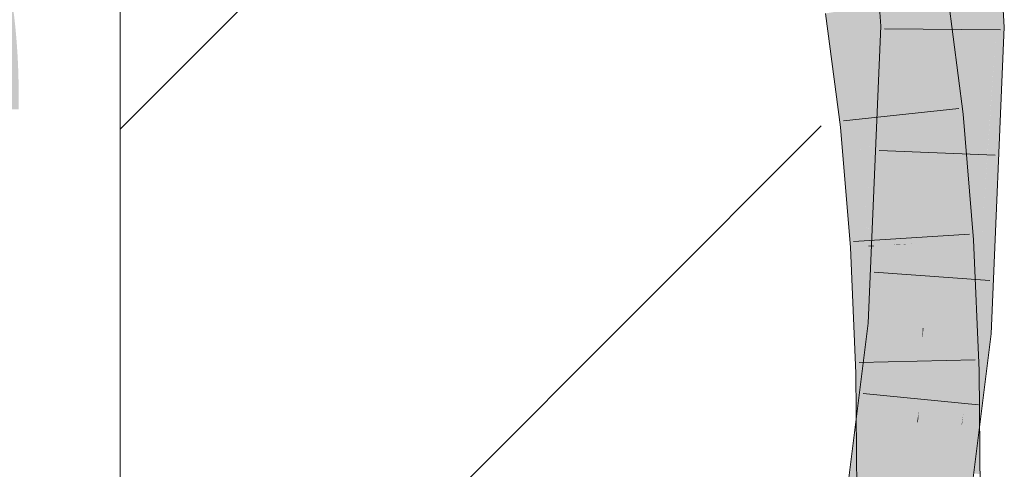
# Model space of a CAD drawing. Extents: x -620 to 300, y 62 to 1162.
# Tile 194 of 256: x 172.737 to 174.732, y 823.107 to 824.017. Entities that reach past the tile are written whole.
import ezdxf
from ezdxf.lldxf.tags import DXFTag

# ---------------------------------------------------------------- set-up
doc = ezdxf.new("R2010")
doc.units = 0
doc.layers.get('0').update_dxf_attribs({"lineweight": 13})
for name, color, linetype, lineweight, true_color in [('E_Detail_Beschriftung', 7, 'Continuous', 13, 0x009900), ('E_Detail_Wandschraffur', 7, 'Continuous', 5, 0xc0c0c0), ('E_Leerrohr 25-A06G94UQ8I', 7, 'Continuous', 9, 0xff8000), ('E_Leerrohr 25-Shading', 7, 'Continuous', 9, 0xff8000)]:
    doc.layers.add(name, color=color, linetype=linetype, lineweight=lineweight, true_color=true_color)
doc.layers.add('E_Detail_Linie_Text_Bem', color=7, linetype='Continuous', lineweight=13)
doc.styles.get("Standard").update_dxf_attribs({"font": 'ARIALN.TTF'})
tags = doc.linetypes.add('fein_strichliert', pattern=[4, 1, -2, 1]).pattern_tags.tags
tags[8:9] = [DXFTag(74, 4), DXFTag(75, 0), DXFTag(340, '0'), DXFTag(46, 0.0), DXFTag(50, 0.0), DXFTag(44, 0.0), DXFTag(45, 0.0)]
tags[6:7] = [DXFTag(74, 4), DXFTag(75, 0), DXFTag(340, '0'), DXFTag(46, 0.0), DXFTag(50, 0.0), DXFTag(44, 0.0), DXFTag(45, 0.0)]
tags[4:5] = [DXFTag(74, 4), DXFTag(75, 0), DXFTag(340, '0'), DXFTag(46, 0.0), DXFTag(50, 0.0), DXFTag(44, 0.0), DXFTag(45, 0.0)]

# ---------------------------------------------------------------- blocks, each defined once
blk = doc.blocks.new('Shading-A06G94F18I', base_point=(173.296, 825.2112))
at = {"layer": 'E_Leerrohr 25-Shading', "color": 31, "true_color": 0xfabd7f}
for points in [[(174.6068, 824.0027), (174.6952, 824.0019), (174.5884, 824.277), (174.6761, 824.2876)], [(174.5884, 824.277), (174.5701, 824.2383), (174.6068, 824.0027), (174.5789, 824.0029)], [(174.5789, 824.0029), (174.5701, 824.2383), (174.5661, 824.003), (174.5548, 824.2058)], [(174.5661, 824.003), (174.5548, 824.2058), (174.5578, 824.0031), (174.5443, 824.1835)], [(174.5578, 824.0031), (174.5443, 824.1835), (174.5533, 824.0031), (174.537, 824.1681)], [(174.5235, 824.0806), (174.5533, 824.0031), (174.5347, 824.1633), (174.548, 824.0568)], [(174.5184, 824.0034), (174.5235, 824.0806), (174.511, 824.1131)], [(174.5184, 824.0034), (174.5533, 824.0031), (174.5235, 824.0806)], [(174.5808, 824.0616), (174.4934, 824.0483), (174.6122, 823.8215), (174.5242, 823.8121)], [(174.4476, 823.804), (174.4413, 824.0404), (174.4364, 823.8029), (174.4194, 824.037)], [(174.4584, 823.8052), (174.4547, 824.0424), (174.4476, 823.804), (174.4413, 824.0404)], [(174.4584, 823.8052), (174.4698, 823.8064), (174.4547, 824.0424), (174.4741, 824.0454)], [(174.4698, 823.8064), (174.5242, 823.8121), (174.4741, 824.0454), (174.4934, 824.0483)], [(174.4194, 824.037), (174.406, 824.035), (174.4364, 823.8029)], [(174.5184, 824.0034), (174.4927, 823.3994), (174.54, 823.7305)], [(174.5533, 824.0031), (174.5184, 824.0034), (174.5593, 823.8659), (174.5557, 823.8411)], [(174.5557, 823.8411), (174.5184, 824.0034), (174.54, 823.7305)], [(174.5614, 823.8162), (174.5578, 824.0031), (174.5533, 824.0031)], [(174.5664, 823.5646), (174.5661, 824.003), (174.5578, 824.0031)], [(174.5789, 824.0029), (174.5661, 824.003), (174.5682, 823.3929), (174.5665, 823.3931)], [(174.5682, 823.3929), (174.5808, 823.3918), (174.5789, 824.0029), (174.6068, 824.0027)], [(174.5808, 823.3918), (174.6688, 823.3843), (174.6068, 824.0027), (174.6952, 824.0019)], [(174.5557, 823.8411), (174.5614, 823.8162), (174.5593, 823.8659)], [(174.5648, 823.6478), (174.5614, 823.8162), (174.54, 823.7305), (174.5557, 823.8411)], [(174.6122, 823.8215), (174.5242, 823.8121), (174.633, 823.5688), (174.5448, 823.5632)], [(174.4564, 823.5591), (174.4564, 823.5605), (174.4364, 823.8029), (174.4476, 823.804)], [(174.4564, 823.5605), (174.4584, 823.8052), (174.4476, 823.804)], [(174.4584, 823.8052), (174.4564, 823.5591), (174.4698, 823.8064), (174.4682, 823.6031)], [(174.5251, 823.8025), (174.5242, 823.8121), (174.4679, 823.5596), (174.4682, 823.6031)], [(174.5251, 823.8025), (174.4679, 823.5596), (174.5086, 823.5616)], [(174.4682, 823.6031), (174.5242, 823.8121), (174.4698, 823.8064)], [(174.5086, 823.5616), (174.525, 823.5623), (174.5251, 823.8025), (174.5383, 823.6413)], [(174.4927, 823.3994), (174.5189, 823.3972), (174.54, 823.7305), (174.552, 823.5779)], [(174.5648, 823.6478), (174.54, 823.7305), (174.552, 823.5779)], [(174.525, 823.5623), (174.5448, 823.5632), (174.5383, 823.6413)], [(174.552, 823.5779), (174.5665, 823.3931), (174.5648, 823.6478), (174.5664, 823.5646)], [(174.4682, 823.6031), (174.4564, 823.5591), (174.4679, 823.5596)], [(174.5086, 823.5616), (174.4679, 823.5596), (174.5085, 823.561), (174.4679, 823.5584)], [(174.5085, 823.561), (174.4679, 823.5584), (174.4987, 823.3989), (174.4679, 823.515)], [(174.494, 823.3698), (174.5472, 823.5077), (174.5249, 823.562), (174.5448, 823.5632)], [(174.4987, 823.3989), (174.5249, 823.562), (174.5085, 823.561)], [(174.5085, 823.561), (174.5249, 823.562), (174.5086, 823.5616), (174.525, 823.5623)], [(174.5189, 823.3972), (174.5665, 823.3931), (174.552, 823.5779)], [(174.5249, 823.562), (174.5448, 823.5632), (174.525, 823.5623)], [(174.633, 823.5688), (174.5448, 823.5632), (174.6446, 823.3057), (174.5562, 823.3038)], [(174.4679, 823.5596), (174.4564, 823.5591), (174.4679, 823.5584), (174.4565, 823.5577)], [(174.4679, 823.5584), (174.4565, 823.5577), (174.4679, 823.515)], [(174.4679, 823.515), (174.4565, 823.5577), (174.4678, 823.3019)], [(174.4987, 823.3989), (174.4679, 823.515), (174.494, 823.3698), (174.4678, 823.3019)], [(174.5059, 823.3027), (174.5472, 823.5077), (174.4832, 823.3022), (174.494, 823.3698)], [(174.5562, 823.3038), (174.5472, 823.5077), (174.5059, 823.3027)], [(174.41, 822.74), (174.4925, 823.2381), (174.4927, 823.3994)], [(174.4927, 823.3994), (174.4925, 823.2381), (174.5189, 823.3972)], [(174.4925, 823.2381), (174.5665, 823.3931), (174.5189, 823.3972)], [(174.5665, 823.3931), (174.4925, 823.2381), (174.5463, 823.2026), (174.4925, 823.2054)], [(174.4975, 822.7276), (174.585, 822.7151), (174.5808, 823.3918), (174.6688, 823.3843)], [(174.5665, 823.3931), (174.5463, 823.2026), (174.5657, 823.371)], [(174.5806, 823.3918), (174.5583, 823.2248), (174.5808, 823.3918), (174.557, 823.202)], [(174.5806, 823.3918), (174.5682, 823.3929), (174.5583, 823.2248)], [(174.563, 823.304), (174.5682, 823.3929), (174.5657, 823.371)], [(174.5657, 823.371), (174.5682, 823.3929), (174.5665, 823.3931)], [(174.494, 823.3698), (174.4678, 823.3019), (174.4832, 823.3022)], [(174.5553, 823.2021), (174.5657, 823.371), (174.5463, 823.2026)], [(174.5553, 823.2021), (174.5583, 823.2248), (174.5657, 823.371), (174.563, 823.304)], [(174.4832, 823.3022), (174.4678, 823.3019), (174.4685, 823.2068)], [(174.4685, 823.2068), (174.4871, 823.2056), (174.4832, 823.3022), (174.5059, 823.3027)], [(174.4995, 823.2288), (174.5059, 823.3027), (174.4917, 823.2294)], [(174.5059, 823.3027), (174.4995, 823.2288), (174.5562, 823.3038), (174.5568, 823.2249)], [(174.6452, 823.2191), (174.6446, 823.3057), (174.5568, 823.2249), (174.5562, 823.3038)], [(174.4917, 823.2294), (174.4692, 823.1133), (174.4995, 823.2288), (174.4893, 823.1118)], [(174.4925, 823.2381), (174.4872, 823.2057), (174.4925, 823.2054)], [(174.5568, 823.2249), (174.4995, 823.2288), (174.5261, 823.109), (174.4893, 823.1118)], [(174.5489, 823.1073), (174.5568, 823.2249), (174.5261, 823.109)], [(174.557, 823.2023), (174.5568, 823.2249), (174.5514, 823.1071), (174.5489, 823.1073)], [(174.557, 823.202), (174.5583, 823.2248), (174.5553, 823.2021)], [(174.6454, 823.1971), (174.6452, 823.2191), (174.557, 823.2023), (174.5568, 823.2249)], [(174.4872, 823.2057), (174.41, 822.74), (174.4925, 823.2054), (174.4919, 822.7284)], [(174.4685, 823.2068), (174.4692, 823.1133), (174.4871, 823.2056)], [(174.4925, 823.2054), (174.4919, 822.7284), (174.5463, 823.2026)], [(174.4919, 822.7284), (174.5553, 823.2021), (174.5463, 823.2026)], [(174.557, 823.202), (174.5553, 823.2021), (174.4975, 822.7276), (174.4919, 822.7284)], [(174.5392, 822.8998), (174.5421, 822.8997), (174.557, 823.2023), (174.5577, 823.1067)], [(174.5577, 823.1067), (174.6461, 823.1), (174.557, 823.2023), (174.6454, 823.1971)], [(174.4692, 823.1133), (174.4708, 822.9004), (174.4893, 823.1118)], [(174.4893, 823.1118), (174.4708, 822.9004), (174.5261, 823.109)], [(174.535, 822.8998), (174.5489, 823.1073), (174.4708, 822.9004), (174.5261, 823.109)], [(174.5489, 823.1073), (174.535, 822.8998), (174.5514, 823.1071), (174.5392, 822.8998)]]:
    blk.add_solid(points, dxfattribs=at)
at = {"layer": 'E_Leerrohr 25-Shading', "color": 43, "true_color": 0xd7ab7f}
for points in [[(174.6875, 824.2454), (174.6761, 824.2876), (174.7068, 824.0018), (174.6952, 824.0019)], [(174.511, 824.1131), (174.4643, 824.262), (174.5094, 824.0035), (174.4818, 824.0037)], [(174.6972, 824.2094), (174.6875, 824.2454), (174.7121, 824.0018), (174.7068, 824.0018)], [(174.7121, 824.0018), (174.7154, 824.0017), (174.6972, 824.2094), (174.7038, 824.1851)], [(174.7038, 824.1851), (174.7154, 824.0017), (174.7081, 824.169), (174.7171, 824.0017)], [(174.511, 824.1131), (174.5094, 824.0035), (174.5158, 824.0034)], [(174.5158, 824.0034), (174.5184, 824.0034), (174.511, 824.1131)], [(174.7128, 824.0823), (174.7171, 824.0017), (174.7248, 824.1071), (174.7318, 824.0016)], [(174.6, 824.0414), (174.5959, 824.064), (174.5984, 823.9269), (174.5808, 824.0616)], [(174.6486, 823.8253), (174.617, 824.0671), (174.6387, 823.8243), (174.5959, 824.064)], [(174.6387, 823.8243), (174.6, 824.0414), (174.6122, 823.8215), (174.5984, 823.9269)], [(174.406, 824.035), (174.3698, 824.0295), (174.4364, 823.8029), (174.3999, 823.799)], [(174.5094, 824.0035), (174.4818, 824.0037), (174.4669, 823.4016), (174.4562, 823.4025)], [(174.5158, 824.0034), (174.5094, 824.0035), (174.4851, 823.4001), (174.4669, 823.4016)], [(174.4851, 823.4001), (174.4927, 823.3994), (174.5158, 824.0034), (174.5184, 824.0034)], [(174.6952, 824.0019), (174.6688, 823.3843), (174.7068, 824.0018), (174.674, 823.3839)], [(174.6859, 823.5718), (174.6745, 823.3838), (174.7318, 824.0016), (174.7053, 823.3812)], [(174.7121, 824.0018), (174.6859, 823.5718), (174.7154, 824.0017)], [(174.7038, 823.8314), (174.6859, 823.5718), (174.7171, 824.0017), (174.7318, 824.0016)], [(174.7121, 824.0018), (174.7068, 824.0018), (174.687, 823.5896), (174.6868, 823.625)], [(174.7154, 824.0017), (174.7038, 823.8314), (174.7171, 824.0017)], [(174.6387, 823.8243), (174.6122, 823.8215), (174.669, 823.571), (174.633, 823.5688)], [(174.6616, 823.667), (174.6486, 823.8253), (174.6575, 823.667), (174.6387, 823.8243)], [(174.4364, 823.8029), (174.3999, 823.799), (174.4565, 823.5577), (174.42, 823.5554)], [(174.669, 823.571), (174.6695, 823.5711), (174.6575, 823.667), (174.6616, 823.667)], [(174.6868, 823.625), (174.674, 823.3839), (174.687, 823.5896), (174.6745, 823.3838)], [(174.6695, 823.5711), (174.633, 823.5688), (174.6812, 823.3065), (174.6446, 823.3057)], [(174.4564, 823.5577), (174.42, 823.5554), (174.4495, 823.3015), (174.4312, 823.3011)], [(174.4625, 823.3018), (174.4565, 823.5577), (174.4495, 823.3015), (174.4564, 823.5577)], [(174.4678, 823.3019), (174.4565, 823.5577), (174.4625, 823.3018), (174.4565, 823.5577)], [(174.4851, 823.4001), (174.4669, 823.4016), (174.405, 822.7407), (174.3931, 822.7424)], [(174.4452, 823.2081), (174.4669, 823.4016), (174.4319, 823.2089), (174.4562, 823.4025)], [(174.405, 822.7407), (174.41, 822.74), (174.4851, 823.4001), (174.4927, 823.3994)], [(174.6689, 823.3843), (174.6688, 823.3843), (174.6487, 823.2188), (174.6454, 823.1971)], [(174.7053, 823.3812), (174.6487, 823.2188), (174.682, 823.1951), (174.6461, 823.1971)], [(174.6689, 823.3843), (174.6487, 823.2188), (174.674, 823.3839)], [(174.6621, 823.3063), (174.6487, 823.2188), (174.6745, 823.3838), (174.7053, 823.3812)], [(174.674, 823.3839), (174.6621, 823.3063), (174.6745, 823.3838)], [(174.4464, 823.2325), (174.4495, 823.3015), (174.4317, 823.2335), (174.4312, 823.3011)], [(174.4617, 823.2072), (174.4625, 823.3018), (174.4452, 823.2082), (174.4495, 823.3015)], [(174.4685, 823.2068), (174.4678, 823.3019), (174.4617, 823.2072), (174.4625, 823.3018)], [(174.6452, 823.2191), (174.6818, 823.2166), (174.6446, 823.3057), (174.6812, 823.3065)], [(174.4338, 822.9565), (174.4464, 823.2325), (174.4317, 823.2335)], [(174.3931, 822.7424), (174.4452, 823.2081), (174.3737, 822.7452), (174.4319, 823.2089)], [(174.441, 823.1154), (174.461, 823.1139), (174.4452, 823.2082), (174.4617, 823.2072)], [(174.461, 823.1139), (174.4692, 823.1133), (174.4617, 823.2072), (174.4685, 823.2068)], [(174.6598, 823.099), (174.6452, 823.2191), (174.6497, 823.0998)], [(174.6818, 823.2166), (174.6452, 823.2191), (174.6827, 823.0973), (174.6598, 823.099)], [(174.6454, 823.1971), (174.6488, 823.0999), (174.6452, 823.2191), (174.6497, 823.0997)], [(174.6487, 823.2188), (174.6454, 823.1971), (174.6461, 823.1971)], [(174.6454, 823.1971), (174.585, 822.7151), (174.6461, 823.1971), (174.5873, 822.7148)], [(174.6461, 823.1971), (174.5873, 822.7148), (174.682, 823.1951), (174.6212, 822.71)], [(174.6544, 822.8987), (174.6557, 822.8987), (174.6461, 823.1), (174.6454, 823.1971)], [(174.4338, 822.9565), (174.4593, 822.9005), (174.441, 823.1154), (174.461, 823.1139)], [(174.4593, 822.9005), (174.4708, 822.9004), (174.461, 823.1139), (174.4692, 823.1133)]]:
    blk.add_solid(points, dxfattribs=at)
blk = doc.blocks.new('Referenz-A06G94UW8I')
at = {"layer": 'E_Detail_Linie_Text_Bem', "linetype": 'Continuous', "ltscale": 0.13}
blk.add_line((172.9402, 814.4269), (172.9402, 826.2269), dxfattribs=at)
at = {"layer": 'E_Detail_Wandschraffur', "linetype": 'fein_strichliert', "ltscale": 0.13}
blk.add_line((172.9402, 823.7952), (174.0334, 824.8883), dxfattribs=at)
at = {"layer": 'E_Detail_Wandschraffur', "linetype": 'ByBlock', "ltscale": 0.13}
blk.add_line((172.9402, 822.381), (174.3611, 823.8019), dxfattribs=at)
at = {"layer": 'E_Leerrohr 25-A06G94UQ8I', "linetype": 'Continuous', "ltscale": 0.13}
for p, q in [((174.7318, 824.0016), (174.7125, 824.292)), ((174.4818, 824.0037), (174.4643, 824.262)), ((174.617, 824.0672), (174.6486, 823.8253)), ((174.3698, 824.0295), (174.3999, 823.799)), ((174.4562, 823.4025), (174.4818, 824.0037)), ((174.7053, 823.3812), (174.7318, 824.0016)), ((174.7241, 823.9961), (174.4891, 823.9983)), ((174.4058, 823.8118), (174.6395, 823.8371)), ((174.6486, 823.8253), (174.6695, 823.5711)), ((174.3999, 823.799), (174.42, 823.5554)), ((174.7133, 823.7426), (174.4785, 823.7522)), ((174.4265, 823.5678), (174.661, 823.583)), ((174.6695, 823.5711), (174.6812, 823.3065)), ((174.42, 823.5554), (174.4312, 823.3011)), ((174.7025, 823.4892), (174.4681, 823.5061)), ((174.3737, 822.7452), (174.4562, 823.4025)), ((174.6213, 822.71), (174.7053, 823.3812)), ((174.4378, 823.3227), (174.6727, 823.3286)), ((174.4312, 823.3011), (174.4342, 822.9007)), ((174.6812, 823.3065), (174.6842, 822.8985)), ((174.6798, 823.2374), (174.4459, 823.2603))]:
    blk.add_line(p, q, dxfattribs=at)
at = {"layer": 'E_Detail_Beschriftung', "linetype": 'Continuous', "ltscale": 0.13, "insert": (167.0115, 824.7357), "char_height": 1.4, "attachment_point": 1}
blk.add_mtext('{\\fArial Narrow;Endtülle}', dxfattribs=at)

msp = doc.modelspace()

# ---------------------------------------------------------------- block references
at = {"color": 8, "lineweight": 25, "ltscale": 0.25, "true_color": 0x808080}
msp.add_blockref('Referenz-A06G94UW8I', (0, 0), dxfattribs=at)
msp.add_blockref('Shading-A06G94F18I', (173.296, 825.2112))

doc.saveas('drawing.dxf')
